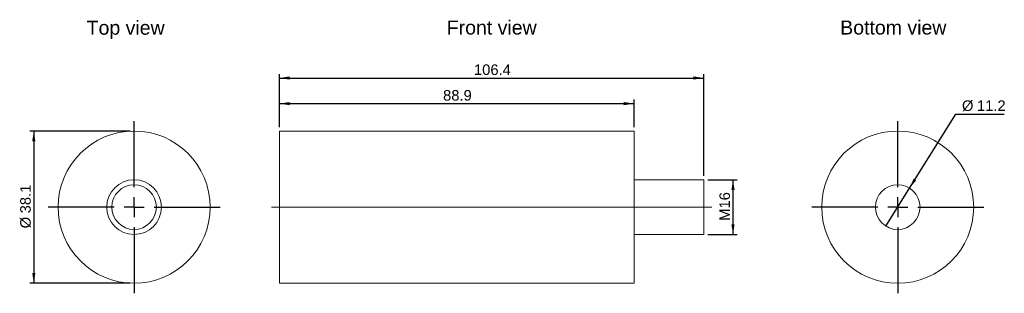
# Model space of a CAD drawing. Header units: millimetres. Extents: x 30 to 276, y 120 to 188.
import ezdxf
from ezdxf.lldxf.tags import DXFTag

# ---------------------------------------------------------------- set-up
doc = ezdxf.new("R2010")
doc.units = ezdxf.units.MM
doc.layers.add('AXIS', color=7, linetype='Continuous')
doc.layers.add('FORMAT', color=7, linetype='Continuous')
doc.styles.add('SLDTEXTSTYLE0', font='arial.ttf')
tags = doc.linetypes.add('CENTERX2', pattern=[20.32, 12.7, -2.54, 2.54, -2.54]).pattern_tags.tags
tags[10:11] = [DXFTag(74, 4), DXFTag(75, 0), DXFTag(340, '0'), DXFTag(46, 1.0), DXFTag(50, 0.0), DXFTag(44, 0.0), DXFTag(45, 0.0)]
tags[8:9] = [DXFTag(74, 4), DXFTag(75, 0), DXFTag(340, '0'), DXFTag(46, 1.0), DXFTag(50, 0.0), DXFTag(44, 0.0), DXFTag(45, 0.0)]
tags[6:7] = [DXFTag(74, 4), DXFTag(75, 0), DXFTag(340, '0'), DXFTag(46, 1.0), DXFTag(50, 0.0), DXFTag(44, 0.0), DXFTag(45, 0.0)]
tags[4:5] = [DXFTag(74, 4), DXFTag(75, 0), DXFTag(340, '0'), DXFTag(46, 1.0), DXFTag(50, 0.0), DXFTag(44, 0.0), DXFTag(45, 0.0)]

msp = doc.modelspace()

# ---------------------------------------------------------------- linework, layer by layer
at = {"color": 7, "linetype": 'Continuous', "lineweight": 15}
for p, q in [((183.59, 160.36), (94.69, 160.36)), ((94.69, 160.36), (94.69, 122.26)), ((183.59, 122.26), (183.59, 160.36)), ((201.06, 148.16), (183.59, 148.16)), ((201.06, 134.45), (201.06, 148.16)), ((183.59, 134.45), (201.06, 134.45)), ((94.69, 122.26), (183.59, 122.26))]:
    msp.add_line(p, q, dxfattribs=at)
for centre, radius in [((58.25, 141.31), 19.05), ((249.69, 141.31), 19.05), ((58.25, 141.31), 6.86), ((58.25, 141.31), 5.59), ((249.69, 141.31), 5.59)]:
    msp.add_circle(centre, radius, dxfattribs=at)
at = {"layer": 'AXIS', "color": 7}
for p, q in [((94.69, 161.36), (94.69, 174.62)), ((94.69, 173.62), (201.06, 173.62)), ((201.06, 149.16), (201.06, 174.62)), ((94.69, 161.36), (94.69, 168.21)), ((183.59, 161.36), (183.59, 168.21)), ((94.69, 167.21), (183.59, 167.21)), ((252.64, 146.05), (264.22, 164.61)), ((264.22, 164.61), (276.41, 164.61)), ((58.25, 146.31), (58.25, 162.86)), ((249.69, 146.31), (249.69, 162.86)), ((57.25, 160.36), (32.1, 160.36)), ((33.1, 160.36), (33.1, 122.26)), ((202.06, 148.16), (209.4, 148.16)), ((208.4, 134.45), (208.4, 148.16)), ((246.73, 136.56), (252.64, 146.05)), ((58.25, 141.31), (58.25, 143.81)), ((249.69, 141.31), (249.69, 143.81)), ((53.25, 141.31), (36.7, 141.31)), ((58.25, 141.31), (55.75, 141.31)), ((58.25, 141.31), (58.25, 138.81)), ((58.25, 141.31), (60.75, 141.31)), ((63.25, 141.31), (79.8, 141.31)), ((244.69, 141.31), (228.14, 141.31)), ((249.69, 141.31), (247.19, 141.31)), ((249.69, 141.31), (249.69, 138.81)), ((249.69, 141.31), (252.19, 141.31)), ((254.69, 141.31), (271.24, 141.31)), ((58.25, 136.31), (58.25, 119.76)), ((249.69, 136.31), (249.69, 119.76)), ((202.06, 134.45), (209.4, 134.45)), ((57.25, 122.26), (32.1, 122.26))]:
    msp.add_line(p, q, dxfattribs=at)
at = {"layer": 'AXIS', "color": 7, "linetype": 'CENTERX2', "lineweight": 0}
msp.add_line((92.69, 141.31), (203.06, 141.31), dxfattribs=at)
at = {"layer": 'AXIS', "color": 7}
for points in [[(94.69, 173.62), (97.25, 173.23), (97.25, 174.02)], [(201.06, 173.62), (198.49, 174.02), (198.49, 173.23)], [(94.69, 167.21), (97.25, 166.82), (97.25, 167.61)], [(183.59, 167.21), (181.02, 167.61), (181.02, 166.82)], [(33.1, 160.36), (32.71, 157.79), (33.5, 157.79)], [(208.4, 148.16), (208, 145.6), (208.79, 145.6)], [(252.64, 146.05), (254.34, 148.02), (253.67, 148.44)], [(208.4, 134.45), (208.79, 137.02), (208, 137.02)], [(33.1, 122.26), (33.5, 124.82), (32.71, 124.82)]]:
    msp.add_solid(points, dxfattribs=at)

# ---------------------------------------------------------------- texts
at = {"layer": 'AXIS', "color": 7, "char_height": 2.646, "attachment_point": 1, "style": 'SLDTEXTSTYLE0'}
for s, insert in [('106.4', (143.46, 177.03)), ('88.9', (135.71, 170.62)), ('%%c', (265.8, 168.02)), ('11.2', (269.55, 168.02))]:
    msp.add_mtext(s, dxfattribs=dict(at, insert=insert))
at = {"layer": 'AXIS', "color": 7, "char_height": 2.646, "attachment_point": 1, "rotation": 90, "style": 'SLDTEXTSTYLE0'}
for s, insert in [('38.1', (29.69, 139.75)), ('M16', (204.99, 137.88)), ('%%c', (29.69, 136))]:
    msp.add_mtext(s, dxfattribs=dict(at, insert=insert))
at = {"layer": 'FORMAT', "color": 7, "linetype": 'Continuous', "style": 'SLDTEXTSTYLE0'}
for s, p in [('Top view', (46.35, 184.46)), ('Front view', (136.63, 184.51)), ('Bottom view', (235.27, 184.51))]:
    msp.add_text(s, height=3.5, dxfattribs=at).set_placement(p)

doc.saveas('drawing.dxf')
